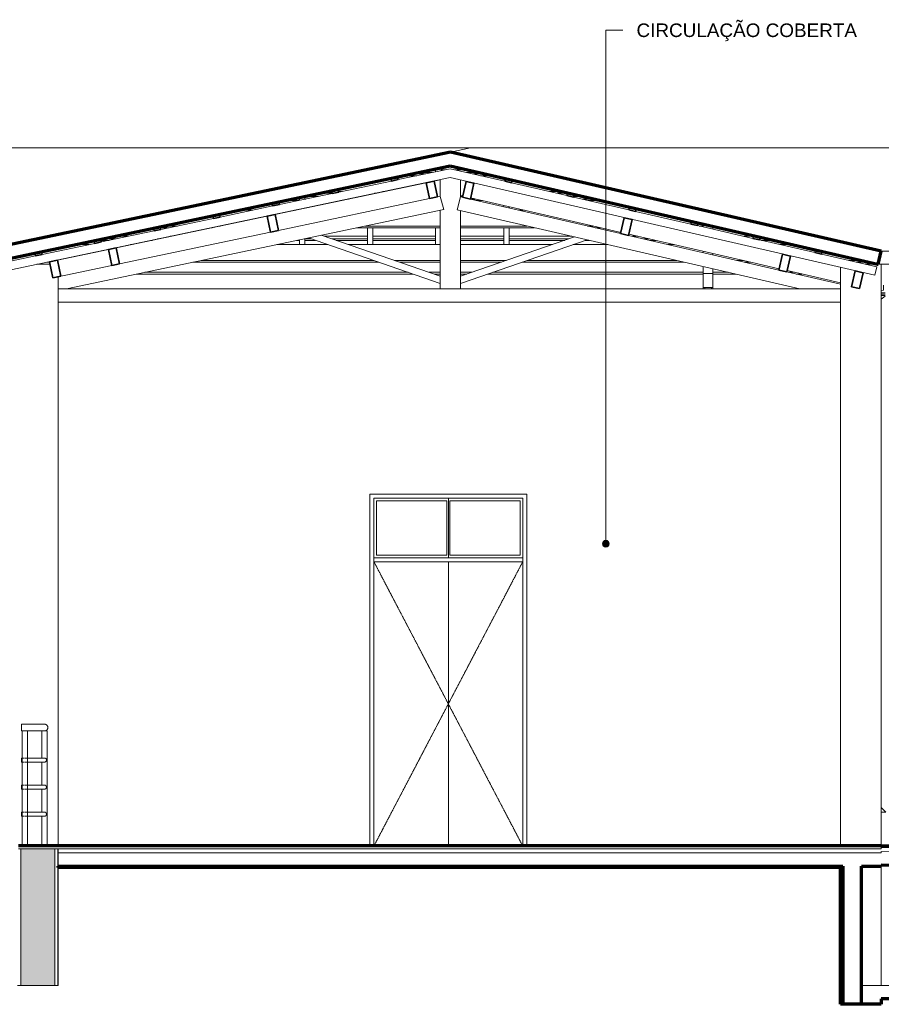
# Model space of a CAD drawing. Header units: millimetres. Extents: x -32483 to 50325, y -2166 to 8528.
# Tile 14 of 15: x 29151 to 35521, y -140 to 7136. Entities that reach past the tile are written whole.
import ezdxf

# ---------------------------------------------------------------- set-up
doc = ezdxf.new("R2010")
doc.units = ezdxf.units.MM
doc.linetypes.add('_Tracejado pequeno', pattern=[2.25, 1.5, -0.75])
for name, color, linetype, lineweight in [('A-DOOR', 31, 'Continuous', 18), ('A-DOOR-HDLN', 31, '_Tracejado pequeno', 18), ('A-FLOR', 192, 'Continuous', 18), ('A-FLOR-HRAL', 11, 'Continuous', 18), ('A-FLOR-MCUT', 51, 'Continuous', 18), ('A-GENM', 13, 'Continuous', 18), ('A-GLAZ-CWMG', 51, 'Continuous', 18), ('A-ROOF', 132, 'Continuous', 18), ('A-WALL', 113, 'Continuous', 18), ('A-WALL-PATT', 111, 'Continuous', 70), ('G-ANNO-TEXT', 231, 'Continuous', 9)]:
    doc.layers.add(name, color=color, linetype=linetype, lineweight=lineweight)
doc.styles.add('Arial_3', font='arial.ttf', dxfattribs={"height": 100})

# ---------------------------------------------------------------- blocks, each defined once
blk = doc.blocks.new('porta dupla - P05 - 1_16 x 2_60 m-4336724-CORTE B - CORTE DE IMPLANTAÇÃO')
at = {"layer": 'A-DOOR'}
for p, q in [((15396.1, 1030), (15396.1, 3600)), ((15396.1, 3600), (16496.1, 3600)), ((15416.1, 3580), (15416.1, 3180)), ((15936.1, 3580), (15416.1, 3580)), ((15936.1, 3180), (15936.1, 3580)), ((15946.1, 3600), (15946.1, 3160)), ((15946.1, 3600), (15946.1, 3160)), ((16476.1, 3580), (15956.1, 3580)), ((15956.1, 3580), (15956.1, 3180)), ((16476.1, 3180), (16476.1, 3580)), ((16496.1, 3600), (16496.1, 1030)), ((16496.1, 3160), (15396.1, 3160)), ((15396.1, 3130), (16496.1, 3130)), ((15936.1, 3180), (15416.1, 3180)), ((15946.1, 3130), (15946.1, 1030)), ((15946.1, 3130), (15946.1, 1030)), ((16476.1, 3180), (15956.1, 3180))]:
    blk.add_line(p, q, dxfattribs=at)
at = {"layer": 'A-DOOR-HDLN'}
for p, q in [((15396.1, 3130), (16496.1, 3130)), ((15396.1, 3130), (15946.1, 2080)), ((16496.1, 3130), (15946.1, 2080)), ((15946.1, 2080), (15396.1, 1030)), ((15946.1, 2080), (16496.1, 1030))]:
    blk.add_line(p, q, dxfattribs=at)
blk = doc.blocks.new('Railing - 4 cm-3948223-CORTE B - CORTE DE IMPLANTAÇÃO')
at = {"layer": 'A-FLOR-HRAL'}
for p, q in [((12795.8, 1030), (12795.8, 1880)), ((12795.8, 1880), (12815.8, 1880)), ((12815.8, 1880), (12835.8, 1880)), ((12835.8, 1880), (12835.8, 1030))]:
    blk.add_line(p, q, dxfattribs=at)
blk = doc.blocks.new('Railing - 4 cm-V10-CORTE B - CORTE DE IMPLANTAÇÃO')
at = {"layer": 'A-FLOR-HRAL'}
for p, q in [((12940.8, 1679.9), (12940.8, 1880)), ((12960.8, 1880), (12980.8, 1880)), ((12980.8, 1880), (12980.8, 1030)), ((12940.8, 1479.9), (12940.8, 1650.1)), ((12940.8, 1279.9), (12940.8, 1450.1)), ((12940.8, 1030), (12940.8, 1250.1))]:
    blk.add_line(p, q, dxfattribs=at)
blk = doc.blocks.new('Railing - Railing-2916387-CORTE B - CORTE DE IMPLANTAÇÃO')
at = {"layer": 'A-FLOR-HRAL'}
for p, q in [((12960.8, 1930), (12790.8, 1930)), ((12790.8, 1905), (12790.8, 1930)), ((12790.8, 1880), (12790.8, 1905)), ((12790.8, 1880), (12960.8, 1880)), ((12814, 1680), (12790.8, 1680)), ((12790.8, 1665), (12790.8, 1680)), ((12960.8, 1680), (12817.6, 1680)), ((12790.8, 1650), (12790.8, 1665)), ((12790.8, 1650), (12814, 1650)), ((12817.6, 1650), (12960.8, 1650)), ((12814, 1480), (12790.8, 1480)), ((12790.8, 1465), (12790.8, 1480)), ((12790.8, 1450), (12790.8, 1465)), ((12960.8, 1480), (12817.6, 1480)), ((12790.8, 1450), (12814, 1450)), ((12817.6, 1450), (12960.8, 1450)), ((12814, 1280), (12790.8, 1280)), ((12790.8, 1265), (12790.8, 1280)), ((12790.8, 1250), (12790.8, 1265)), ((12790.8, 1250), (12814, 1250)), ((12960.8, 1280), (12817.6, 1280)), ((12817.6, 1250), (12960.8, 1250))]:
    blk.add_line(p, q, dxfattribs=at)
for points, knots in [([(12960.8, 1930), (12961.3, 1930), (12962.4, 1930), (12964.1, 1929.8), (12965.7, 1929.5), (12967.3, 1929.2), (12968.8, 1928.7), (12970.4, 1928.1), (12971.9, 1927.4), (12973.3, 1926.7), (12974.7, 1925.8), (12976.5, 1924.5), (12978.1, 1923.1), (12979.6, 1921.5), (12981, 1919.8), (12982.5, 1917.5), (12984, 1914.6), (12985.4, 1910.5), (12985.8, 1907.2), (12985.8, 1905)], [0.5, 0.5, 0.5, 0.5, 0.5208333, 0.5416667, 0.5625, 0.5833333, 0.6041667, 0.625, 0.6458333, 0.6666667, 0.6875, 0.7083333, 0.75, 0.7708333, 0.7916667, 0.8333333, 0.875, 0.9166667, 1, 1, 1, 1]), ([(12985.8, 1905), (12985.8, 1902.8), (12985.4, 1899.5), (12984, 1895.4), (12982.5, 1892.5), (12981, 1890.2), (12979.6, 1888.5), (12978.1, 1886.9), (12976.1, 1885.1), (12973.8, 1883.6), (12971.9, 1882.6), (12970.4, 1881.9), (12968.8, 1881.3), (12967.3, 1880.8), (12965.7, 1880.5), (12964.1, 1880.2), (12962.4, 1880), (12961.3, 1880), (12960.8, 1880)], [0, 0, 0, 0, 0.0833333, 0.125, 0.1666667, 0.2083333, 0.2291667, 0.25, 0.2916667, 0.3333333, 0.3541667, 0.375, 0.3958333, 0.4166667, 0.4375, 0.4583333, 0.4791667, 0.5, 0.5, 0.5, 0.5]), ([(12960.8, 1680), (12961.1, 1680), (12961.8, 1680), (12962.8, 1679.9), (12963.7, 1679.7), (12964.7, 1679.5), (12965.6, 1679.2), (12966.5, 1678.9), (12967.4, 1678.5), (12968.3, 1678), (12969.1, 1677.5), (12970.2, 1676.7), (12971.2, 1675.9), (12972.1, 1674.9), (12972.9, 1673.9), (12973.8, 1672.5), (12974.7, 1670.8), (12975.5, 1668.3), (12975.8, 1666.3), (12975.8, 1665)], [0.5, 0.5, 0.5, 0.5, 0.5208333, 0.5416667, 0.5625, 0.5833333, 0.6041667, 0.625, 0.6458333, 0.6666667, 0.6875, 0.7083333, 0.75, 0.7708333, 0.7916667, 0.8333333, 0.875, 0.9166667, 1, 1, 1, 1]), ([(12975.8, 1665), (12975.8, 1663.7), (12975.5, 1661.7), (12974.7, 1659.2), (12973.8, 1657.5), (12972.9, 1656.1), (12972.1, 1655.1), (12971.2, 1654.1), (12970, 1653.1), (12968.6, 1652.2), (12967.4, 1651.5), (12966.5, 1651.1), (12965.6, 1650.8), (12964.7, 1650.5), (12963.7, 1650.3), (12962.8, 1650.1), (12961.8, 1650), (12961.1, 1650), (12960.8, 1650)], [0, 0, 0, 0, 0.0833333, 0.125, 0.1666667, 0.2083333, 0.2291667, 0.25, 0.2916667, 0.3333333, 0.3541667, 0.375, 0.3958333, 0.4166667, 0.4375, 0.4583333, 0.4791667, 0.5, 0.5, 0.5, 0.5]), ([(12960.8, 1480), (12961.1, 1480), (12961.8, 1480), (12962.8, 1479.9), (12963.7, 1479.7), (12964.7, 1479.5), (12965.6, 1479.2), (12966.5, 1478.9), (12967.4, 1478.5), (12968.3, 1478), (12969.1, 1477.5), (12970.2, 1476.7), (12971.2, 1475.9), (12972.1, 1474.9), (12972.9, 1473.9), (12973.8, 1472.5), (12974.7, 1470.8), (12975.5, 1468.3), (12975.8, 1466.3), (12975.8, 1465)], [0.5, 0.5, 0.5, 0.5, 0.5208333, 0.5416667, 0.5625, 0.5833333, 0.6041667, 0.625, 0.6458333, 0.6666667, 0.6875, 0.7083333, 0.75, 0.7708333, 0.7916667, 0.8333333, 0.875, 0.9166667, 1, 1, 1, 1]), ([(12975.8, 1465), (12975.8, 1463.7), (12975.5, 1461.7), (12974.7, 1459.2), (12973.8, 1457.5), (12972.9, 1456.1), (12972.1, 1455.1), (12971.2, 1454.1), (12970, 1453.1), (12968.6, 1452.2), (12967.4, 1451.5), (12966.5, 1451.1), (12965.6, 1450.8), (12964.7, 1450.5), (12963.7, 1450.3), (12962.8, 1450.1), (12961.8, 1450), (12961.1, 1450), (12960.8, 1450)], [0, 0, 0, 0, 0.0833333, 0.125, 0.1666667, 0.2083333, 0.2291667, 0.25, 0.2916667, 0.3333333, 0.3541667, 0.375, 0.3958333, 0.4166667, 0.4375, 0.4583333, 0.4791667, 0.5, 0.5, 0.5, 0.5]), ([(12960.8, 1280), (12961.1, 1280), (12961.8, 1280), (12962.8, 1279.9), (12963.7, 1279.7), (12964.7, 1279.5), (12965.6, 1279.2), (12966.5, 1278.9), (12967.4, 1278.5), (12968.3, 1278), (12969.1, 1277.5), (12970.2, 1276.7), (12971.2, 1275.9), (12972.1, 1274.9), (12972.9, 1273.9), (12973.8, 1272.5), (12974.7, 1270.8), (12975.5, 1268.3), (12975.8, 1266.3), (12975.8, 1265)], [0.5, 0.5, 0.5, 0.5, 0.5208333, 0.5416667, 0.5625, 0.5833333, 0.6041667, 0.625, 0.6458333, 0.6666667, 0.6875, 0.7083333, 0.75, 0.7708333, 0.7916667, 0.8333333, 0.875, 0.9166667, 1, 1, 1, 1]), ([(12975.8, 1265), (12975.8, 1263.7), (12975.5, 1261.7), (12974.7, 1259.2), (12973.8, 1257.5), (12972.9, 1256.1), (12972.1, 1255.1), (12971.2, 1254.1), (12970, 1253.1), (12968.6, 1252.2), (12967.4, 1251.5), (12966.5, 1251.1), (12965.6, 1250.8), (12964.7, 1250.5), (12963.7, 1250.3), (12962.8, 1250.1), (12961.8, 1250), (12961.1, 1250), (12960.8, 1250)], [0, 0, 0, 0, 0.0833333, 0.125, 0.1666667, 0.2083333, 0.2291667, 0.25, 0.2916667, 0.3333333, 0.3541667, 0.375, 0.3958333, 0.4166667, 0.4375, 0.4583333, 0.4791667, 0.5, 0.5, 0.5, 0.5])]:
    blk.add_open_spline(points, degree=3, knots=knots, dxfattribs=at)
for name in ['Railing - 4 cm-3948223-CORTE B - CORTE DE IMPLANTAÇÃO', 'Railing - 4 cm-V10-CORTE B - CORTE DE IMPLANTAÇÃO']:
    blk.add_blockref(name, (0, 0))
blk = doc.blocks.new('Rectangular Mullion - 6x12 cm-3934083-CORTE B - CORTE DE IMPLANTAÇÃO')
at = {"layer": 'A-GLAZ-CWMG'}
for p, q in [((14404.8, 5728.7), (14502, 5728.7)), ((14808.6, 5728.7), (14818.4, 5728.7)), ((16465.1, 5728.7), (16508.6, 5728.7)), ((17332.1, 5728.7), (17380.3, 5728.7)), ((13943.6, 5611.5), (13846.4, 5611.5)), ((14259.9, 5611.5), (14250.1, 5611.5)), ((15886.8, 5611.5), (15330.4, 5611.5)), ((16528.6, 5611.5), (16036.8, 5611.5)), ((17018.5, 5611.5), (16975, 5611.5)), ((17831.1, 5611.5), (17800.4, 5611.5)), ((13817.2, 5598.7), (13883, 5598.7)), ((14189.5, 5598.7), (14199.4, 5598.7)), ((15269.8, 5598.7), (15886.8, 5598.7)), ((16036.8, 5598.7), (16584.1, 5598.7)), ((17030.3, 5598.7), (17073.8, 5598.7)), ((17901.1, 5598.7), (17945.5, 5598.7))]:
    blk.add_line(p, q, dxfattribs=at)
blk = doc.blocks.new('Rectangular Mullion - 6x12 cm-3934084-CORTE B - CORTE DE IMPLANTAÇÃO')
at = {"layer": 'A-GLAZ-CWMG'}
for p, q in [((15616.3, 5983.2), (15713.6, 5983.2)), ((16184.3, 5983.2), (16274.1, 5983.2)), ((14997.3, 5853.2), (15086.4, 5853.2)), ((15083.8, 5865.9), (15057.9, 5865.9)), ((15155.1, 5865.9), (15134.9, 5865.9)), ((15401.1, 5853.2), (15410.9, 5853.2)), ((15471.5, 5865.9), (15461.7, 5865.9)), ((16784, 5865.9), (16694.2, 5865.9)), ((16749.5, 5853.2), (16827, 5853.2)), ((16838.7, 5853.2), (16839.3, 5853.2))]:
    blk.add_line(p, q, dxfattribs=at)
blk = doc.blocks.new('Rectangular Mullion - 2x5 cm-4253626-CORTE B - CORTE DE IMPLANTAÇÃO')
at = {"layer": 'A-GLAZ-CWMG', "lineweight": 35}
for p, q in [((18660.4, 5434.2), (18656, 5414.7)), ((18656, 5414.7), (18704.7, 5403.5)), ((18709.2, 5422.9), (18660.4, 5434.2)), ((18704.7, 5403.5), (18709.2, 5422.9))]:
    blk.add_line(p, q, dxfattribs=at)
blk = doc.blocks.new('Rectangular Mullion - 2x5 cm-4253628-CORTE B - CORTE DE IMPLANTAÇÃO')
at = {"layer": 'A-GLAZ-CWMG'}
for p, q in [((13485.4, 5535.7), (13582.7, 5535.7)), ((13889.2, 5535.7), (13899, 5535.7)), ((15030, 5535.7), (15348.9, 5535.7)), ((15388.9, 5535.7), (15852.3, 5535.7)), ((16036.8, 5535.7), (16355.8, 5535.7)), ((16395.8, 5535.7), (16858.4, 5535.7)), ((17304.5, 5535.7), (17348, 5535.7)), ((18129.9, 5535.7), (18201.3, 5535.7)), ((18219.1, 5535.7), (18219.7, 5535.7)), ((13378.9, 5505.5), (13439.1, 5505.5)), ((13489.6, 5516.1), (13392.4, 5516.1)), ((13745.6, 5505.5), (13755.5, 5505.5)), ((13806, 5516.1), (13796.1, 5516.1)), ((14825.9, 5505.5), (14845.4, 5505.5)), ((14933.2, 5516.1), (14885.4, 5516.1)), ((14885.4, 5505.5), (14964, 5505.5)), ((15348.9, 5516.1), (15086.8, 5516.1)), ((15117.6, 5505.5), (15348.9, 5505.5)), ((15852.3, 5516.1), (15388.9, 5516.1)), ((15388.9, 5505.5), (15852.3, 5505.5)), ((16355.8, 5516.1), (16036.8, 5516.1)), ((16036.8, 5505.5), (16355.8, 5505.5)), ((16836.8, 5516.1), (16395.8, 5516.1)), ((16395.8, 5505.5), (16806.1, 5505.5)), ((16959.6, 5505.5), (16989.4, 5505.5)), ((17433, 5516.1), (17389.5, 5516.1)), ((17435.6, 5505.5), (17479.1, 5505.5)), ((18304.7, 5516.1), (18248.1, 5516.1)), ((18261, 5505.5), (18350.8, 5505.5))]:
    blk.add_line(p, q, dxfattribs=at)
blk = doc.blocks.new('Rectangular Mullion - 2x5 cm-4253634-CORTE B - CORTE DE IMPLANTAÇÃO')
at = {"layer": 'A-GLAZ-CWMG', "lineweight": 35}
for p, q in [((12938.7, 5420.9), (12889.8, 5410.6)), ((12889.8, 5410.6), (12893.9, 5391)), ((12893.9, 5391), (12942.8, 5401.3)), ((12942.8, 5401.3), (12938.7, 5420.9))]:
    blk.add_line(p, q, dxfattribs=at)
blk = doc.blocks.new('Rectangular Mullion - 2x5 cm-4253637-CORTE B - CORTE DE IMPLANTAÇÃO')
at = {"layer": 'A-GLAZ-CWMG', "lineweight": 35}
for p, q in [((18202.2, 5539.5), (18197.7, 5520.1)), ((18250.9, 5528.3), (18202.2, 5539.5)), ((18197.7, 5520.1), (18246.5, 5508.8)), ((18246.5, 5508.8), (18250.9, 5528.3))]:
    blk.add_line(p, q, dxfattribs=at)
blk = doc.blocks.new('Rectangular Mullion - 2x5 cm-4253638-CORTE B - CORTE DE IMPLANTAÇÃO')
at = {"layer": 'A-GLAZ-CWMG', "lineweight": 35}
for p, q in [((17744, 5644.9), (17739.5, 5625.4)), ((17739.5, 5625.4), (17788.2, 5614.2)), ((17792.7, 5633.7), (17744, 5644.9)), ((17788.2, 5614.2), (17792.7, 5633.7))]:
    blk.add_line(p, q, dxfattribs=at)
blk = doc.blocks.new('Rectangular Mullion - 2x5 cm-4253639-CORTE B - CORTE DE IMPLANTAÇÃO')
at = {"layer": 'A-GLAZ-CWMG', "lineweight": 35}
for p, q in [((17285.8, 5750.3), (17281.3, 5730.8)), ((17334.5, 5739.1), (17285.8, 5750.3)), ((17281.3, 5730.8), (17330, 5719.6)), ((17330, 5719.6), (17334.5, 5739.1))]:
    blk.add_line(p, q, dxfattribs=at)
blk = doc.blocks.new('Rectangular Mullion - 2x5 cm-4253640-CORTE B - CORTE DE IMPLANTAÇÃO')
at = {"layer": 'A-GLAZ-CWMG', "lineweight": 35}
for p, q in [((16827.5, 5855.7), (16823.1, 5836.2)), ((16823.1, 5836.2), (16871.8, 5825)), ((16876.3, 5844.5), (16827.5, 5855.7)), ((16871.8, 5825), (16876.3, 5844.5))]:
    blk.add_line(p, q, dxfattribs=at)
blk = doc.blocks.new('Rectangular Mullion - 2x5 cm-4253641-CORTE B - CORTE DE IMPLANTAÇÃO')
at = {"layer": 'A-GLAZ-CWMG', "lineweight": 35}
for p, q in [((16369.3, 5961.1), (16364.8, 5941.6)), ((16364.8, 5941.6), (16413.6, 5930.4)), ((16418.1, 5949.9), (16369.3, 5961.1)), ((16413.6, 5930.4), (16418.1, 5949.9))]:
    blk.add_line(p, q, dxfattribs=at)
blk = doc.blocks.new('Rectangular Mullion - 2x5 cm-4253649-CORTE B - CORTE DE IMPLANTAÇÃO')
at = {"layer": 'A-GLAZ-CWMG'}
for p, q in [((14887.6, 5830.1), (14984.8, 5830.1)), ((15291.4, 5830.1), (15301.2, 5830.1)), ((16036.8, 5830.1), (16051.7, 5830.1)), ((16873, 5830.1), (16939.4, 5830.1)), ((14744.1, 5800), (14841.3, 5800)), ((14845.4, 5810.6), (14794.6, 5810.6)), ((14891.8, 5810.6), (14885.4, 5810.6)), ((15147.8, 5800), (15157.7, 5800)), ((15208.1, 5810.6), (15198.3, 5810.6)), ((16152.7, 5810.6), (16109.2, 5810.6)), ((16155.3, 5800), (16198.8, 5800)), ((17024.4, 5810.6), (16934.6, 5810.6)), ((16980.7, 5800), (17070.5, 5800))]:
    blk.add_line(p, q, dxfattribs=at)
blk = doc.blocks.new('Rectangular Mullion - 2x5 cm-4253651-CORTE B - CORTE DE IMPLANTAÇÃO')
at = {"layer": 'A-GLAZ-CWMG'}
for p, q in [((15678.9, 5996.3), (15776.1, 5996.3)), ((15826.6, 6006.9), (15729.3, 6006.9)), ((15822.4, 6026.4), (15852.3, 6026.4)), ((15892.3, 6026.4), (15919.6, 6026.4)), ((15996.2, 6026.4), (16085.9, 6026.4)), ((16170.9, 6006.9), (16081.1, 6006.9)), ((16127.2, 5996.3), (16217, 5996.3))]:
    blk.add_line(p, q, dxfattribs=at)
blk = doc.blocks.new('Rectangular Mullion - 2x5 cm-4253688-CORTE B - CORTE DE IMPLANTAÇÃO')
at = {"layer": 'A-GLAZ-CWMG', "lineweight": 35}
for p, q in [((13377.3, 5513), (13328.4, 5502.7)), ((13328.4, 5502.7), (13332.5, 5483.1)), ((13332.5, 5483.1), (13381.4, 5493.4)), ((13381.4, 5493.4), (13377.3, 5513))]:
    blk.add_line(p, q, dxfattribs=at)
blk = doc.blocks.new('Rectangular Mullion - 2x5 cm-4253689-CORTE B - CORTE DE IMPLANTAÇÃO')
at = {"layer": 'A-GLAZ-CWMG', "lineweight": 35}
for p, q in [((13815.9, 5605.1), (13767, 5594.8)), ((13820, 5585.5), (13815.9, 5605.1)), ((13767, 5594.8), (13771.1, 5575.2)), ((13771.1, 5575.2), (13820, 5585.5))]:
    blk.add_line(p, q, dxfattribs=at)
blk = doc.blocks.new('Rectangular Mullion - 2x5 cm-3922801-CORTE B - CORTE DE IMPLANTAÇÃO')
at = {"layer": 'A-GLAZ-CWMG', "lineweight": 35}
for p, q in [((14254.5, 5697.2), (14205.5, 5686.9)), ((14205.5, 5686.9), (14209.6, 5667.3)), ((14209.6, 5667.3), (14258.6, 5677.6)), ((14258.6, 5677.6), (14254.5, 5697.2))]:
    blk.add_line(p, q, dxfattribs=at)
blk = doc.blocks.new('Rectangular Mullion - 2x5 cm-4253690-CORTE B - CORTE DE IMPLANTAÇÃO')
at = {"layer": 'A-GLAZ-CWMG', "lineweight": 35}
for p, q in [((14693, 5789.3), (14644.1, 5779)), ((14644.1, 5779), (14648.2, 5759.4)), ((14648.2, 5759.4), (14697.1, 5769.7)), ((14697.1, 5769.7), (14693, 5789.3))]:
    blk.add_line(p, q, dxfattribs=at)
blk = doc.blocks.new('Rectangular Mullion - 2x5 cm-4253691-CORTE B - CORTE DE IMPLANTAÇÃO')
at = {"layer": 'A-GLAZ-CWMG', "lineweight": 35}
for p, q in [((15131.6, 5881.4), (15082.7, 5871.1)), ((15082.7, 5871.1), (15086.8, 5851.5)), ((15086.8, 5851.5), (15135.7, 5861.8)), ((15135.7, 5861.8), (15131.6, 5881.4))]:
    blk.add_line(p, q, dxfattribs=at)
blk = doc.blocks.new('Rectangular Mullion - 2x5 cm-4253692-CORTE B - CORTE DE IMPLANTAÇÃO')
at = {"layer": 'A-GLAZ-CWMG', "lineweight": 35}
for p, q in [((15570.2, 5973.5), (15521.3, 5963.2)), ((15574.3, 5953.9), (15570.2, 5973.5)), ((15521.3, 5963.2), (15525.4, 5943.6)), ((15525.4, 5943.6), (15574.3, 5953.9))]:
    blk.add_line(p, q, dxfattribs=at)
blk = doc.blocks.new('Rectangular Mullion - 6x12 cm-3933649-CORTE B - CORTE DE IMPLANTAÇÃO')
at = {"layer": 'A-GLAZ-CWMG', "lineweight": 35}
for p, q in [((17246.7, 5672.1), (17219.8, 5555.2)), ((17305.2, 5658.7), (17246.7, 5672.1)), ((17278.3, 5541.7), (17305.2, 5658.7)), ((17219.8, 5555.2), (17278.3, 5541.7))]:
    blk.add_line(p, q, dxfattribs=at)
blk = doc.blocks.new('Rectangular Mullion - 6x12 cm-3934015-CORTE B - CORTE DE IMPLANTAÇÃO')
at = {"layer": 'A-GLAZ-CWMG', "lineweight": 35}
for p, q in [((14665.9, 5696.7), (14607.2, 5684.4)), ((14607.2, 5684.4), (14631.8, 5566.9)), ((14690.6, 5579.3), (14665.9, 5696.7)), ((14631.8, 5566.9), (14690.6, 5579.3))]:
    blk.add_line(p, q, dxfattribs=at)
blk = doc.blocks.new('Rectangular Mullion - 6x12 cm 2-3933784-CORTE B - CORTE DE IMPLANTAÇÃO')
at = {"layer": 'A-GLAZ-CWMG'}
for p, q in [((16052.5, 5833.6), (16036.8, 5837.2)), ((17086.1, 5595.9), (16111, 5820.2))]:
    blk.add_line(p, q, dxfattribs=at)
blk = doc.blocks.new('Rectangular Mullion - 6x12 cm 2-3933724-CORTE B - CORTE DE IMPLANTAÇÃO')
at = {"layer": 'A-GLAZ-CWMG'}
for p, q in [((15781.6, 5931), (14676.9, 5699)), ((15851.3, 5945.7), (15840.3, 5943.3))]:
    blk.add_line(p, q, dxfattribs=at)
blk = doc.blocks.new('Rectangular Mullion - 4x6_3-3931219-CORTE B - CORTE DE IMPLANTAÇÃO')
at = {"layer": 'A-GLAZ-CWMG'}
for p, q in [((19100.1, 5247.9), (15959, 5970.3)), ((15959.6, 6034.8), (16364.8, 5941.6)), ((16413.6, 5930.4), (16823.1, 5836.2)), ((16871.8, 5825), (17281.3, 5730.9)), ((17330, 5719.7), (17739.5, 5625.5)), ((17788.2, 5614.3), (18197.7, 5520.1)), ((18246.5, 5508.9), (18656, 5414.7)), ((18704.7, 5403.5), (19114.2, 5309.3)), ((19114.2, 5309.3), (19100.1, 5247.9))]:
    blk.add_line(p, q, dxfattribs=at)
blk = doc.blocks.new('Rectangular Mullion - 4x6_3-3931011-CORTE B - CORTE DE IMPLANTAÇÃO')
at = {"layer": 'A-GLAZ-CWMG'}
for p, q in [((16355.8, 5753.9), (16355.8, 5763.9)), ((16395.8, 5744.7), (16395.8, 5754.7)), ((16355.8, 5474.3), (16355.8, 5598.7)), ((16395.8, 5474.3), (16395.8, 5598.7))]:
    blk.add_line(p, q, dxfattribs=at)
blk = doc.blocks.new('Rectangular Mullion - 4x6_3-V11-CORTE B - CORTE DE IMPLANTAÇÃO')
at = {"layer": 'A-GLAZ-CWMG'}
for p, q in [((15892.3, 6020.7), (15892.3, 6041.1)), ((15852.3, 6032.7), (15852.3, 6012.3)), ((15852.3, 5474.3), (15852.3, 5598.7))]:
    blk.add_line(p, q, dxfattribs=at)
blk = doc.blocks.new('Rectangular Mullion - 4x6_3-V12-CORTE B - CORTE DE IMPLANTAÇÃO')
at = {"layer": 'A-GLAZ-CWMG'}
for p, q in [((15348.9, 5840.1), (15348.9, 5842.2)), ((15388.9, 5848.5), (15388.9, 5850.6)), ((15348.9, 5474.3), (15348.9, 5598.7)), ((15388.9, 5474.3), (15388.9, 5598.7))]:
    blk.add_line(p, q, dxfattribs=at)
blk = doc.blocks.new('Rectangular Mullion - 4x6_3-V13-CORTE B - CORTE DE IMPLANTAÇÃO')
at = {"layer": 'A-GLAZ-CWMG'}
for p, q in [((14845.4, 5800.8), (14845.4, 5821.3)), ((14885.4, 5809.2), (14885.4, 5829.7)), ((14845.4, 5734.4), (14845.4, 5736.5)), ((14885.4, 5742.8), (14885.4, 5744.9)), ((14845.4, 5474.3), (14845.4, 5509.6)), ((14885.4, 5474.3), (14885.4, 5518))]:
    blk.add_line(p, q, dxfattribs=at)
blk = doc.blocks.new('Rectangular Mullion - 4x6_3-3931220-CORTE B - CORTE DE IMPLANTAÇÃO')
at = {"layer": 'A-GLAZ-CWMG'}
for p, q in [((12517.2, 5247.6), (15959, 5970.3)), ((15574.3, 5953.9), (15959.6, 6034.8)), ((15135.7, 5861.8), (15525.4, 5943.6)), ((14697.1, 5769.7), (15086.8, 5851.5)), ((14258.6, 5677.6), (14648.2, 5759.4)), ((13820, 5585.5), (14209.6, 5667.3)), ((13381.4, 5493.4), (13771.1, 5575.2)), ((12942.8, 5401.3), (13332.5, 5483.1)), ((12504.3, 5309.2), (12893.9, 5391)), ((12517.2, 5247.6), (12504.3, 5309.2))]:
    blk.add_line(p, q, dxfattribs=at)
blk = doc.blocks.new('Rectangular Mullion - 6x12 cm-4082038-CORTE B - CORTE DE IMPLANTAÇÃO')
at = {"layer": 'A-GLAZ-CWMG'}
for p, q in [((13193.2, 5474.3), (13290.5, 5474.3)), ((13597, 5474.3), (13606.8, 5474.3)), ((14677.3, 5474.3), (15054.7, 5474.3)), ((15208.2, 5474.3), (15886.8, 5474.3)), ((16036.8, 5474.3), (16715.4, 5474.3)), ((16869, 5474.3), (17125.1, 5474.3)), ((17571.3, 5474.3), (17614.8, 5474.3)), ((18396.7, 5474.3), (18486.5, 5474.3)), ((12978, 5344.3), (12997.6, 5344.3)), ((13048.4, 5357), (13038.6, 5357)), ((14058.3, 5344.3), (15432.2, 5344.3)), ((15395.2, 5357), (14118.9, 5357)), ((15886.8, 5357), (15548.8, 5357)), ((15585.8, 5344.3), (15886.8, 5344.3)), ((16374.8, 5357), (16036.8, 5357)), ((16036.8, 5344.3), (16337.9, 5344.3)), ((16491.5, 5344.3), (17690.3, 5344.3)), ((17635, 5357), (16528.6, 5357)), ((18124.7, 5357), (18081.1, 5357)), ((18136.5, 5344.3), (18180, 5344.3)), ((18996.4, 5357), (18906.6, 5357)), ((18961.9, 5344.3), (19051.7, 5344.3))]:
    blk.add_line(p, q, dxfattribs=at)
blk = doc.blocks.new('Rectangular Mullion - 6x12 cm 2-4082024-CORTE B - CORTE DE IMPLANTAÇÃO')
at = {"layer": 'A-GLAZ-CWMG'}
for p, q in [((17222, 5564.7), (17086.1, 5595.9)), ((18192.3, 5341.5), (17280.4, 5551.2))]:
    blk.add_line(p, q, dxfattribs=at)
blk = doc.blocks.new('Rectangular Mullion - 6x12 cm-3933667-CORTE B - CORTE DE IMPLANTAÇÃO')
at = {"layer": 'A-GLAZ-CWMG', "lineweight": 35}
for p, q in [((16077.2, 5941.1), (16050.3, 5824.1)), ((16135.7, 5927.6), (16077.2, 5941.1)), ((16108.8, 5810.7), (16135.7, 5927.6)), ((16050.3, 5824.1), (16108.8, 5810.7))]:
    blk.add_line(p, q, dxfattribs=at)
blk = doc.blocks.new('Rectangular Mullion - 6x12 cm 2-3933760-CORTE B - CORTE DE IMPLANTAÇÃO')
at = {"layer": 'A-GLAZ-CWMG'}
for p, q in [((15886.8, 5953.1), (15851.3, 5945.7)), ((16039.4, 5862.5), (16036.8, 5862))]:
    blk.add_line(p, q, dxfattribs=at)
blk = doc.blocks.new('Rectangular Mullion - 6x12 cm-3934024-CORTE B - CORTE DE IMPLANTAÇÃO')
at = {"layer": 'A-GLAZ-CWMG', "lineweight": 35}
for p, q in [((15840.3, 5943.3), (15781.6, 5931)), ((15781.6, 5931), (15806.2, 5813.6)), ((15865, 5825.9), (15840.3, 5943.3)), ((15806.2, 5813.6), (15865, 5825.9))]:
    blk.add_line(p, q, dxfattribs=at)
blk = doc.blocks.new('Rectangular Mullion - 6x12 cm 2-4082025-CORTE B - CORTE DE IMPLANTAÇÃO')
at = {"layer": 'A-GLAZ-CWMG'}
for p, q in [((18846.1, 5191.1), (18602.4, 5247.2)), ((19146.1, 5258.2), (19147.5, 5257.8)), ((19147.5, 5251.3), (19146.1, 5251.1)), ((19162.8, 5137), (19162.8, 5173.8)), ((19146.1, 5133.8), (19162.8, 5137))]:
    blk.add_line(p, q, dxfattribs=at)
blk = doc.blocks.new('Rectangular Mullion - 6x12 cm-4252338-CORTE B - CORTE DE IMPLANTAÇÃO')
at = {"layer": 'A-GLAZ-CWMG', "lineweight": 35}
for p, q in [((18416.2, 5403.1), (18389.3, 5286.2)), ((18474.6, 5389.7), (18416.2, 5403.1)), ((18447.7, 5272.7), (18474.6, 5389.7)), ((18389.3, 5286.2), (18447.7, 5272.7))]:
    blk.add_line(p, q, dxfattribs=at)
blk = doc.blocks.new('Rectangular Mullion - 6x12 cm 2-4252870-CORTE B - CORTE DE IMPLANTAÇÃO')
at = {"layer": 'A-GLAZ-CWMG'}
for p, q in [((14607.2, 5684.4), (13502.5, 5452.4)), ((14676.9, 5699), (14665.9, 5696.7))]:
    blk.add_line(p, q, dxfattribs=at)
blk = doc.blocks.new('Rectangular Mullion - 6x12 cm-4252792-CORTE B - CORTE DE IMPLANTAÇÃO')
at = {"layer": 'A-GLAZ-CWMG', "lineweight": 35}
for p, q in [((13491.5, 5450.1), (13432.8, 5437.8)), ((13432.8, 5437.8), (13457.5, 5320.3)), ((13516.2, 5332.7), (13491.5, 5450.1)), ((13457.5, 5320.3), (13516.2, 5332.7))]:
    blk.add_line(p, q, dxfattribs=at)
blk = doc.blocks.new('tesoura4 - tesoura-4028726-CORTE B - CORTE DE IMPLANTAÇÃO')
at = {"layer": 'A-GENM'}
for p, q in [((17831.1, 5604.4), (17831.1, 5625)), ((17901.1, 5608.9), (17901.1, 5588.3)), ((17831.1, 5414.5), (17831.1, 5424.6)), ((17901.1, 5408.5), (17901.1, 5398.4)), ((17831.1, 5260.3), (17831.1, 5311.9)), ((17831.1, 5157.9), (17831.1, 5260.3)), ((17831.1, 5260.3), (17901.1, 5260.3)), ((17901.1, 5295.8), (17901.1, 5260.3)), ((17901.1, 5260.3), (17901.1, 5157.9)), ((17831.1, 5147.8), (17831.1, 5157.9)), ((17831.1, 5157.9), (17901.1, 5157.9)), ((17841.1, 5147.8), (17841.1, 5157.9)), ((17891.1, 5157.9), (17891.1, 5147.8)), ((17901.1, 5157.9), (17901.1, 5147.8))]:
    blk.add_line(p, q, dxfattribs=at)
blk = doc.blocks.new('tesoura6 - tesoura-4029236-CORTE B - CORTE DE IMPLANTAÇÃO')
at = {"layer": 'A-GENM'}
for p, q in [((15886.8, 5955.2), (15886.8, 5830.5)), ((16036.8, 5827.2), (16036.8, 5952.4)), ((15886.8, 5830.5), (15865, 5825.9)), ((15912.9, 5733.8), (15886.8, 5830.5)), ((16036.8, 5827.2), (16012.6, 5730.2)), ((16050.3, 5824.1), (16036.8, 5827.2)), ((15806.2, 5813.6), (14690.6, 5579.3)), ((17219.8, 5555.2), (16108.8, 5810.7)), ((13122.4, 5147.8), (15912.9, 5733.8)), ((15886.8, 5728.3), (15886.8, 5147.8)), ((16012.6, 5730.2), (18544.9, 5147.8)), ((16036.8, 5147.8), (16036.8, 5724.6)), ((14631.8, 5566.9), (13516.2, 5332.7)), ((15886.8, 5240.7), (15007.1, 5543.6)), ((16879.5, 5530.8), (16036.8, 5240.7)), ((18389.3, 5286.2), (17278.3, 5541.7)), ((14911.7, 5523.5), (15886.8, 5187.8)), ((16036.8, 5187.8), (16971.6, 5509.6)), ((13457.5, 5320.3), (13119.6, 5249.4)), ((15886.8, 5187.8), (15886.8, 5240.7)), ((16036.8, 5240.7), (16036.8, 5187.8)), ((18846.1, 5181.1), (18447.7, 5272.7)), ((13061.1, 5147.8), (13122.4, 5147.8)), ((18544.9, 5147.8), (13122.4, 5147.8)), ((15886.8, 5147.8), (16036.8, 5147.8)), ((18544.9, 5147.8), (18846.1, 5147.8))]:
    blk.add_line(p, q, dxfattribs=at)
blk = doc.blocks.new('Rectangular Mullion - 6x12 cm 2-4082030-CORTE B - CORTE DE IMPLANTAÇÃO')
at = {"layer": 'A-GLAZ-CWMG'}
for p, q in [((18391.4, 5295.7), (18192.3, 5341.5)), ((18602.4, 5247.2), (18449.9, 5282.2))]:
    blk.add_line(p, q, dxfattribs=at)
blk = doc.blocks.new('Rectangular Mullion - 6x12 cm-4082041-CORTE B - CORTE DE IMPLANTAÇÃO')
at = {"layer": 'A-GLAZ-CWMG'}
for p, q in [((13641.1, 5256.7), (15686.6, 5256.7)), ((15649.7, 5269.4), (13701.7, 5269.4)), ((15886.8, 5269.4), (15803.3, 5269.4)), ((15840.2, 5256.7), (15886.8, 5256.7)), ((16120.4, 5269.4), (16036.8, 5269.4)), ((16036.8, 5256.7), (16083.4, 5256.7)), ((16237, 5256.7), (17831.1, 5256.7)), ((17831.1, 5269.4), (16274, 5269.4)), ((18015.9, 5269.4), (17901.1, 5269.4)), ((17901.1, 5256.7), (18071.2, 5256.7)), ((18505.6, 5269.4), (18462.1, 5269.4)), ((18517.4, 5256.7), (18560.9, 5256.7))]:
    blk.add_line(p, q, dxfattribs=at)
blk = doc.blocks.new('Rectangular Mullion - 6x12 cm-4252393-CORTE B - CORTE DE IMPLANTAÇÃO')
at = {"layer": 'A-GLAZ-CWMG', "lineweight": 35}
for p, q in [((18953.4, 5279.5), (18926.5, 5162.6)), ((19011.9, 5266.1), (18953.4, 5279.5)), ((18985, 5149.2), (19011.9, 5266.1)), ((18926.5, 5162.6), (18985, 5149.2))]:
    blk.add_line(p, q, dxfattribs=at)
blk = doc.blocks.new('Rectangular Mullion - 6x12 cm 2-4252872-CORTE B - CORTE DE IMPLANTAÇÃO')
at = {"layer": 'A-GLAZ-CWMG'}
for p, q in [((13432.8, 5437.8), (13055.9, 5358.6)), ((13502.5, 5452.4), (13491.5, 5450.1)), ((13119.6, 5249.4), (13080.6, 5241.2))]:
    blk.add_line(p, q, dxfattribs=at)
blk = doc.blocks.new('Rectangular Mullion - 6x12 cm-4252868-CORTE B - CORTE DE IMPLANTAÇÃO')
at = {"layer": 'A-GLAZ-CWMG', "lineweight": 35}
for p, q in [((13055.9, 5358.6), (12997.2, 5346.3)), ((12997.2, 5346.3), (13021.8, 5228.8)), ((13080.6, 5241.2), (13055.9, 5358.6)), ((13021.8, 5228.8), (13080.6, 5241.2))]:
    blk.add_line(p, q, dxfattribs=at)
blk = doc.blocks.new('Generic Models 1 - Generic Models 24-4258923-CORTE B - CORTE DE IMPLANTAÇÃO')
at = {"layer": 'A-GENM'}
for p, q in [((19146.1, 5070.9), (19174.6, 5093.4)), ((19146.1, 1315), (19181.1, 1280))]:
    blk.add_line(p, q, dxfattribs=at)
blk = doc.blocks.new('ORNAMENTO SUPERIOR - ORNAMENTO SUPERIOR-4323885-CORTE B - CORTE DE IMPLANTAÇÃO')
at = {"layer": 'A-GENM'}
for p, q in [((19146.1, 5287.4), (19147.5, 5287.4)), ((19146.1, 5282.4), (19147.5, 5282.4)), ((19146.1, 5277.4), (19147.5, 5277.4)), ((19146.1, 5267.4), (19147.5, 5267.4)), ((19146.1, 5262.4), (19147.5, 5262.4)), ((19146.1, 5116.7), (19174.6, 5116.7)), ((19146.1, 5106.7), (19174.6, 5106.7)), ((19146.1, 5096.7), (19174.6, 5096.7))]:
    blk.add_line(p, q, dxfattribs=at)
blk = doc.blocks.new('Embasamento - Embasamento-4325691-CORTE B - CORTE DE IMPLANTAÇÃO')
at = {"layer": 'A-GENM'}
for p, q in [((19146.1, 1280), (19181.1, 1280)), ((19146.1, 1280), (19146.1, 1030)), ((19146.1, 890), (19146.1, 0)), ((19231.1, 0), (19146.1, 0))]:
    blk.add_line(p, q, dxfattribs=at)

msp = doc.modelspace()

# ---------------------------------------------------------------- hatches: boundary and pattern name
at = {"layer": 'A-WALL-PATT'}
msp.add_hatch(color=256, dxfattribs=at).paths.add_polyline_path([(29410.1, 0), (29410.1, 1010), (29160.1, 1010), (29160.1, 0), (29356.9, 0)], flags=0)
at = {"layer": 'G-ANNO-TEXT'}
h = msp.add_hatch(color=7, dxfattribs=at)
edge = h.paths.add_edge_path(flags=0)
edge.add_arc((33484.4, 3263.4), 25, 0, 360)

# ---------------------------------------------------------------- linework, layer by layer
at = {"layer": 'A-FLOR', "lineweight": 70}
for p, q in [((35519.8, 1030), (29142.5, 1030)), ((38415.1, 980), (35519.8, 1030)), ((29435.1, 880), (35235.2, 880)), ((35375.2, 880), (35519.8, 880)), ((35519.8, 880), (35519.8, 890)), ((35519.8, 890), (38275.1, 842.4)), ((35220.1, 870), (29435.1, 870)), ((35220.1, -140), (35220.1, 870)), ((35520.1, -140), (35220.1, -140)), ((46289.8, -100), (35520.1, -100)), ((35520.1, -100), (35520.1, -140))]:
    msp.add_line(p, q, dxfattribs=at)
at = {"layer": 'A-FLOR'}
for p, q in [((35220.1, 870), (35235.2, 870)), ((35375.2, 870), (35520.1, 870)), ((35520.1, 870), (35520.1, 0))]:
    msp.add_line(p, q, dxfattribs=at)
at = {"layer": 'A-FLOR-MCUT'}
for p, q in [((35519.8, 1010), (35519.8, 1020)), ((38415.1, 970), (35519.8, 1020)), ((29142.5, 1010), (35519.8, 1010)), ((35519.8, 980), (29435.1, 980)), ((35519.8, 980), (35519.8, 990)), ((38415.1, 940), (35519.8, 990))]:
    msp.add_line(p, q, dxfattribs=at)
at = {"layer": 'A-ROOF'}
for p, q in [((20417.9, 6189.1), (32484.6, 6189.1)), ((32484.9, 6189.2), (32335.2, 6157.8)), ((43818.8, 6189.2), (32484.9, 6189.2)), ((35499.2, 5328.7), (35520.1, 5425.2)), ((35520.1, 5425.2), (46874.8, 5425.2)), ((46850.7, 5328.7), (35520.1, 5328.7))]:
    msp.add_line(p, q, dxfattribs=at)
at = {"layer": 'A-ROOF', "lineweight": 70}
for p, q in [((32335.2, 6157.8), (28846.2, 5425.1)), ((35520.1, 5425.2), (32335.2, 6157.8)), ((28874.2, 5328.8), (32334.2, 6055.4)), ((32334.2, 6055.4), (35493.6, 5328.7)), ((35497.9, 5328.7), (35520.1, 5425.2)), ((35493.6, 5328.7), (35497.9, 5328.7))]:
    msp.add_line(p, q, dxfattribs=at)
at = {"layer": 'A-WALL'}
for p, q in [((29277.6, 5328.7), (29374.9, 5328.7)), ((35403.8, 5328.7), (35493.6, 5328.7)), ((35497.9, 5328.7), (35520.1, 5328.7)), ((35520.1, 5328.7), (35520.1, 1030)), ((35220.1, 1030), (35220.1, 5306.3)), ((29435.1, 5237.1), (29435.1, 1030)), ((35220.1, 5048.7), (29435.1, 5048.7)), ((31740.1, 1030), (31740.1, 3630)), ((31740.1, 3630), (32900.1, 3630)), ((32900.1, 3630), (32900.1, 1030)), ((29160.1, 1010), (29160.1, 0)), ((29410.1, 1010), (29410.1, 0)), ((29432.6, 1010), (29432.6, 0)), ((29435.1, 880), (29435.1, 1010)), ((35220.1, 870), (35220.1, 880)), ((35520.1, 890), (35520.1, 870)), ((29435.1, 0), (29435.1, 870)), ((29135.1, 0), (29435.1, 0)), ((35375.2, 0), (35520.1, 0))]:
    msp.add_line(p, q, dxfattribs=at)
at = {"layer": 'A-WALL', "lineweight": 70}
for p, q in [((29435.1, 870), (29435.1, 880)), ((35235.2, 880), (35235.2, -140)), ((35375.2, -140), (35375.2, 880))]:
    msp.add_line(p, q, dxfattribs=at)
at = {"layer": 'G-ANNO-TEXT', "color": 7}
for p, q in [((33484.4, 7058), (33609.5, 7058)), ((33484.4, 3263.4), (33484.4, 7058))]:
    msp.add_line(p, q, dxfattribs=at)
msp.add_circle((33484.4, 3263.4), 25, dxfattribs=at)

# ---------------------------------------------------------------- block references
at = {"layer": 'A-DOOR'}
msp.add_blockref('porta dupla - P05 - 1_16 x 2_60 m-4336724-CORTE B - CORTE DE IMPLANTAÇÃO', (16374, 0), dxfattribs=at)
at = {"layer": 'A-FLOR-HRAL'}
msp.add_blockref('Railing - Railing-2916387-CORTE B - CORTE DE IMPLANTAÇÃO', (16374, 0), dxfattribs=at)
at = {"layer": 'A-GENM'}
for name in ['tesoura6 - tesoura-4029236-CORTE B - CORTE DE IMPLANTAÇÃO', 'tesoura4 - tesoura-4028726-CORTE B - CORTE DE IMPLANTAÇÃO', 'ORNAMENTO SUPERIOR - ORNAMENTO SUPERIOR-4323885-CORTE B - CORTE DE IMPLANTAÇÃO', 'Generic Models 1 - Generic Models 24-4258923-CORTE B - CORTE DE IMPLANTAÇÃO', 'Embasamento - Embasamento-4325691-CORTE B - CORTE DE IMPLANTAÇÃO']:
    msp.add_blockref(name, (16374, 0), dxfattribs=at)
at = {"layer": 'A-GLAZ-CWMG'}
for name in ['Rectangular Mullion - 4x6_3-V11-CORTE B - CORTE DE IMPLANTAÇÃO', 'Rectangular Mullion - 2x5 cm-4253651-CORTE B - CORTE DE IMPLANTAÇÃO', 'Rectangular Mullion - 6x12 cm-3934084-CORTE B - CORTE DE IMPLANTAÇÃO', 'Rectangular Mullion - 4x6_3-3931220-CORTE B - CORTE DE IMPLANTAÇÃO', 'Rectangular Mullion - 2x5 cm-4253692-CORTE B - CORTE DE IMPLANTAÇÃO', 'Rectangular Mullion - 4x6_3-3931219-CORTE B - CORTE DE IMPLANTAÇÃO', 'Rectangular Mullion - 6x12 cm 2-3933724-CORTE B - CORTE DE IMPLANTAÇÃO', 'Rectangular Mullion - 6x12 cm-3934024-CORTE B - CORTE DE IMPLANTAÇÃO', 'Rectangular Mullion - 6x12 cm 2-3933760-CORTE B - CORTE DE IMPLANTAÇÃO', 'Rectangular Mullion - 6x12 cm-3933667-CORTE B - CORTE DE IMPLANTAÇÃO', 'Rectangular Mullion - 2x5 cm-4253641-CORTE B - CORTE DE IMPLANTAÇÃO', 'Rectangular Mullion - 2x5 cm-4253649-CORTE B - CORTE DE IMPLANTAÇÃO', 'Rectangular Mullion - 4x6_3-V13-CORTE B - CORTE DE IMPLANTAÇÃO', 'Rectangular Mullion - 2x5 cm-4253691-CORTE B - CORTE DE IMPLANTAÇÃO', 'Rectangular Mullion - 4x6_3-V12-CORTE B - CORTE DE IMPLANTAÇÃO', 'Rectangular Mullion - 6x12 cm 2-3933784-CORTE B - CORTE DE IMPLANTAÇÃO', 'Rectangular Mullion - 2x5 cm-4253640-CORTE B - CORTE DE IMPLANTAÇÃO', 'Rectangular Mullion - 2x5 cm-4253690-CORTE B - CORTE DE IMPLANTAÇÃO', 'Rectangular Mullion - 4x6_3-3931011-CORTE B - CORTE DE IMPLANTAÇÃO', 'Rectangular Mullion - 2x5 cm-4253639-CORTE B - CORTE DE IMPLANTAÇÃO', 'Rectangular Mullion - 6x12 cm-3934083-CORTE B - CORTE DE IMPLANTAÇÃO', 'Rectangular Mullion - 6x12 cm 2-4252870-CORTE B - CORTE DE IMPLANTAÇÃO', 'Rectangular Mullion - 2x5 cm-3922801-CORTE B - CORTE DE IMPLANTAÇÃO', 'Rectangular Mullion - 6x12 cm-3934015-CORTE B - CORTE DE IMPLANTAÇÃO', 'Rectangular Mullion - 2x5 cm-4253689-CORTE B - CORTE DE IMPLANTAÇÃO', 'Rectangular Mullion - 6x12 cm-3933649-CORTE B - CORTE DE IMPLANTAÇÃO', 'Rectangular Mullion - 2x5 cm-4253638-CORTE B - CORTE DE IMPLANTAÇÃO', 'Rectangular Mullion - 2x5 cm-4253628-CORTE B - CORTE DE IMPLANTAÇÃO', 'Rectangular Mullion - 6x12 cm 2-4082024-CORTE B - CORTE DE IMPLANTAÇÃO', 'Rectangular Mullion - 2x5 cm-4253637-CORTE B - CORTE DE IMPLANTAÇÃO', 'Rectangular Mullion - 6x12 cm-4082038-CORTE B - CORTE DE IMPLANTAÇÃO', 'Rectangular Mullion - 2x5 cm-4253688-CORTE B - CORTE DE IMPLANTAÇÃO', 'Rectangular Mullion - 2x5 cm-4253634-CORTE B - CORTE DE IMPLANTAÇÃO', 'Rectangular Mullion - 6x12 cm 2-4252872-CORTE B - CORTE DE IMPLANTAÇÃO', 'Rectangular Mullion - 6x12 cm-4252792-CORTE B - CORTE DE IMPLANTAÇÃO', 'Rectangular Mullion - 6x12 cm-4252338-CORTE B - CORTE DE IMPLANTAÇÃO', 'Rectangular Mullion - 2x5 cm-4253626-CORTE B - CORTE DE IMPLANTAÇÃO', 'Rectangular Mullion - 6x12 cm-4082041-CORTE B - CORTE DE IMPLANTAÇÃO', 'Rectangular Mullion - 6x12 cm-4252868-CORTE B - CORTE DE IMPLANTAÇÃO', 'Rectangular Mullion - 6x12 cm 2-4082030-CORTE B - CORTE DE IMPLANTAÇÃO', 'Rectangular Mullion - 6x12 cm 2-4082025-CORTE B - CORTE DE IMPLANTAÇÃO', 'Rectangular Mullion - 6x12 cm-4252393-CORTE B - CORTE DE IMPLANTAÇÃO']:
    msp.add_blockref(name, (16374, 0), dxfattribs=at)

# ---------------------------------------------------------------- texts
at = {"layer": 'G-ANNO-TEXT', "color": 7, "insert": (33711.1, 7108), "char_height": 100, "width": 2012.236, "attachment_point": 1, "style": 'Arial_3'}
msp.add_mtext('CIRCULAÇÃO COBERTA', dxfattribs=at)

doc.saveas('drawing.dxf')
